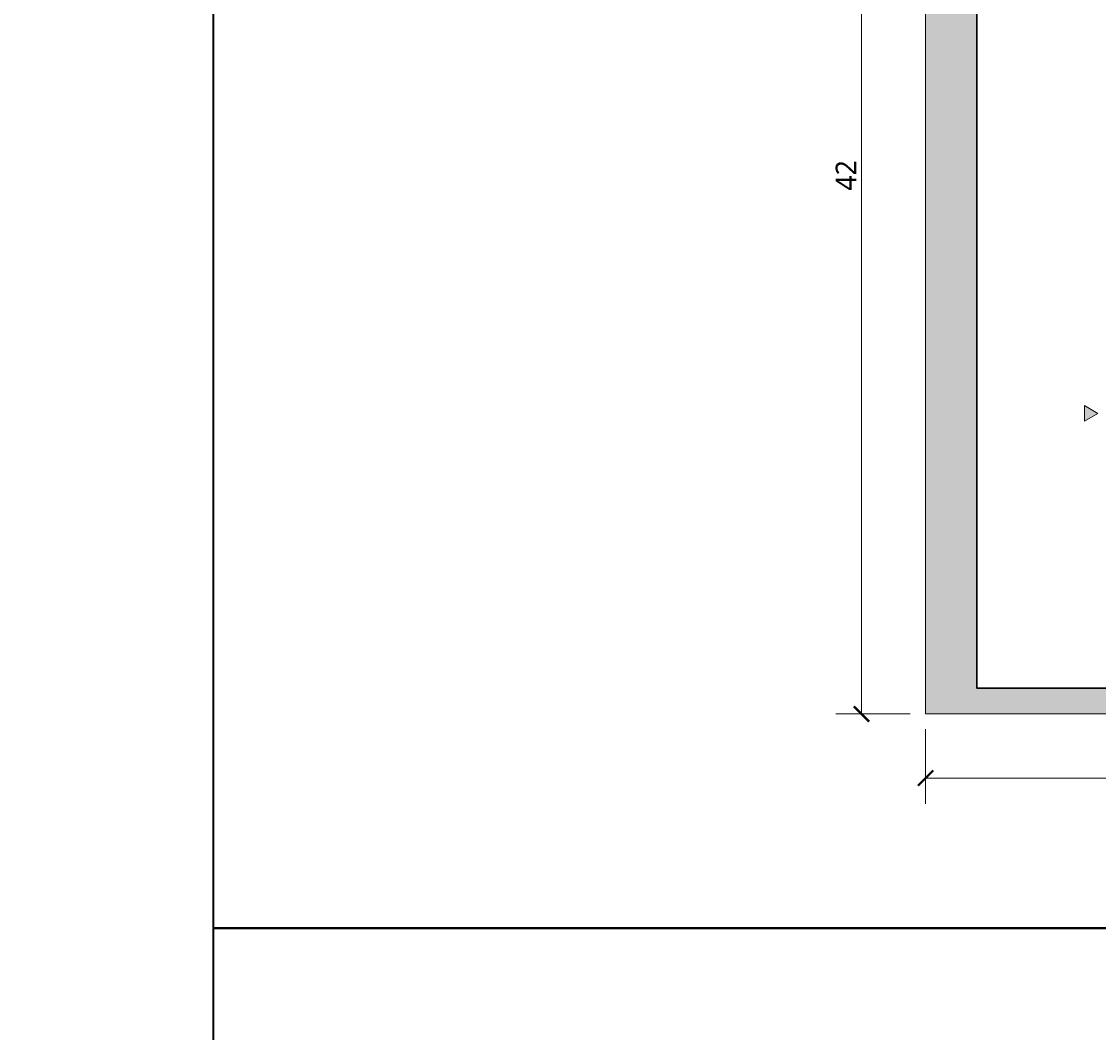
# Model space of a CAD drawing. Header units: millimetres. Extents: x -221 to 149158, y -114258 to 0.
# Tile 46 of 256: x 72742 to 81136, y -58710 to -50826. Entities that reach past the tile are written whole.
import ezdxf

# ---------------------------------------------------------------- set-up
doc = ezdxf.new("R2010")
doc.units = ezdxf.units.MM
doc.layers.get('0').update_dxf_attribs({"lineweight": 0})
for name, color, linetype, lineweight in [('A-opisram.ART', 250, 'Continuous', 0), ('pomocnicza', 30, 'Continuous', 0), ('wymiar..KF', 12, 'Continuous', 5)]:
    doc.layers.add(name, color=color, linetype=linetype, lineweight=lineweight)
doc.layers.add('A-pomocram.ART', color=254, linetype='Continuous', lineweight=0, plot=False)
doc.layers.add('A-wymram.ART', color=10, linetype='Continuous', lineweight=5, plot=False)
doc.layers.add('A-przekrycieram.ART', color=7, linetype='Continuous', lineweight=0, true_color=0xffffff)
doc.styles.add('ARCH', font='segoeuil.ttf')
doc.styles.add('DIM', font='simplex.shx', dxfattribs={"width": 0.6})
doc.dimstyles.new('100-STD', dxfattribs={"dimscale": 10, "dimtxt": 1.3, "dimasz": 0.15, "dimexe": 5, "dimexo": 10, "dimgap": 0.4, "dimtad": 1, "dimdec": 1, "dimrnd": 0.5, "dimdsep": 46, "dimtxsty": 'DIM', "dimblk": 'KR21', "dimcen": 1, "dimdle": 10, "dimse1": 1, "dimse2": 1, "dimclrd": 256, "dimclre": 256, "dimclrt": 256, "dimadec": 0, "dimazin": 0, "dimtfac": 1, "dimtdec": 1, "dimtmove": 2, "dimatfit": 3, "dimldrblk": 'KR21', "dimfxl": 1, "dimtvp": 5.6, "dimtolj": 1, "dimtzin": 2, "dimarcsym": 0})
doc.dimstyles.new('RAMKA', dxfattribs={"dimscale": 20, "dimtxt": 4, "dimasz": 3, "dimexe": 5, "dimexo": 3, "dimgap": 1, "dimtad": 1, "dimdec": 1, "dimlfac": 0.01, "dimtxsty": 'ARCH', "dimblk": 'ARCHTICK', "dimcen": 0, "dimclrd": 256, "dimclre": 256, "dimclrt": 256, "dimadec": 0, "dimazin": 0, "dimtfac": 1, "dimtdec": 1, "dimtofl": 0, "dimtmove": 1, "dimatfit": 3, "dimfxl": 10, "dimfxlon": 1, "dimlwd": 0, "dimlwe": 0, "dimarcsym": 0})

# ---------------------------------------------------------------- blocks, each defined once
blk = doc.blocks.new('KR21')
at = {"ltscale": 100}
blk.add_line((0, -5), (0, 5), dxfattribs=at)
at = {"ltscale": 100, "const_width": 0.84}
blk.add_lwpolyline([(-2.5, -2.5), (2.6, 2.6)], dxfattribs=at)
blk = doc.blocks.new('*D582')
at = {"layer": 'Defpoints', "color": 0, "linetype": 'ByBlock', "transparency": 16777216}
for p in [(0, -54123.3), (135331.4, -54123.3), (135533.8, -54575.5)]:
    blk.add_point(p, dxfattribs=at)
at = {"layer": 'wymiar..KF', "linetype": 'Continuous', "lineweight": -2, "transparency": 16777216}
blk.add_line((135331.4, -54574), (135331.4, -54124.8), dxfattribs=at)
at = {"layer": 'wymiar..KF', "linetype": 'ByBlock', "lineweight": -2, "transparency": 16777216, "xscale": 1.5, "yscale": 1.5, "zscale": 1.5}
for p, rotation in [((135331.4, -54123.3), 90), ((135331.4, -54575.5), 270)]:
    blk.add_blockref('KR21', p, dxfattribs=dict(at, rotation=rotation))
at = {"layer": 'wymiar..KF', "linetype": 'ByBlock', "transparency": 16777216, "insert": (135320.9, -54349.4), "char_height": 13, "attachment_point": 5, "rotation": 90, "style": 'DIM'}
blk.add_mtext('\\A1;452', dxfattribs=at)
blk = doc.blocks.new('*D583')
at = {"layer": 'Defpoints', "color": 0, "linetype": 'ByBlock', "transparency": 16777216}
for p in [(-202.4, -53646.3), (135612.3, -53646.3), (0, -54123.3)]:
    blk.add_point(p, dxfattribs=at)
at = {"layer": 'wymiar..KF', "linetype": 'Continuous', "lineweight": -2, "transparency": 16777216}
blk.add_line((-202.4, -54121.8), (-202.4, -53647.8), dxfattribs=at)
at = {"layer": 'wymiar..KF', "linetype": 'ByBlock', "lineweight": -2, "transparency": 16777216, "xscale": 1.5, "yscale": 1.5, "zscale": 1.5}
for p, rotation in [((-202.4, -53646.3), 90), ((-202.4, -54123.3), 270)]:
    blk.add_blockref('KR21', p, dxfattribs=dict(at, rotation=rotation))
at = {"layer": 'wymiar..KF', "linetype": 'ByBlock', "transparency": 16777216, "insert": (-212.9, -53884.8), "char_height": 13, "attachment_point": 5, "rotation": 90, "style": 'DIM'}
blk.add_mtext('\\A1;477', dxfattribs=at)
blk = doc.blocks.new('*D916')
at = {"layer": 'Defpoints', "color": 0, "linetype": 'ByBlock', "lineweight": 40, "transparency": 16777216}
for p in [(0, -51958.3), (46.3, -52014.3), (109348.9, -52014.3)]:
    blk.add_point(p, dxfattribs=at)
at = {"layer": 'wymiar..KF', "linetype": 'Continuous', "lineweight": -2, "transparency": 16777216}
blk.add_line((46.3, -51959.8), (46.3, -52012.8), dxfattribs=at)
at = {"layer": 'wymiar..KF', "linetype": 'ByBlock', "lineweight": -2, "transparency": 16777216, "xscale": 1.5, "yscale": 1.5, "zscale": 1.5}
for p, rotation in [((46.3, -51958.3), 90), ((46.3, -52014.3), 270)]:
    blk.add_blockref('KR21', p, dxfattribs=dict(at, rotation=rotation))
at = {"layer": 'wymiar..KF', "linetype": 'ByBlock', "transparency": 16777216, "insert": (35.8, -51986.3), "char_height": 13, "attachment_point": 5, "rotation": 90, "style": 'DIM'}
blk.add_mtext('\\A1;56', dxfattribs=at)
blk = doc.blocks.new('_ArchTick')
at = {"color": 0, "linetype": 'ByBlock', "const_width": 0.15}
blk.add_lwpolyline([(-0.5, -0.5), (0.5, 0.5)], dxfattribs=at)
blk = doc.blocks.new('*D1638')
at = {"layer": 'A-wymram.ART', "linetype": 'Continuous', "lineweight": 0, "transparency": 16777216}
for p, q in [((0, -60), (0, -350)), ((5940, -60), (5940, -350)), ((5940, -250), (0, -250))]:
    blk.add_line(p, q, dxfattribs=at)
at = {"layer": 'Defpoints', "color": 0, "lineweight": 40, "transparency": 16777216}
for p in [(0, 0), (5940, 0), (0, -250)]:
    blk.add_point(p, dxfattribs=at)
at = {"layer": 'A-wymram.ART', "lineweight": 0, "transparency": 16777216, "xscale": 60, "yscale": 60, "zscale": 60, "rotation": 180}
blk.add_blockref('_ArchTick', (0, -250), dxfattribs=at)
at = {"layer": 'A-wymram.ART', "lineweight": 0, "transparency": 16777216, "xscale": 60, "yscale": 60, "zscale": 60}
blk.add_blockref('_ArchTick', (5940, -250), dxfattribs=at)
at = {"layer": 'A-wymram.ART', "transparency": 16777216, "insert": (2970, -182.4), "char_height": 80, "attachment_point": 5, "style": 'ARCH'}
blk.add_mtext('59,4', dxfattribs=at)
blk = doc.blocks.new('*D1639')
at = {"layer": 'A-wymram.ART', "linetype": 'Continuous', "lineweight": 0, "transparency": 16777216}
for p, q in [((-60, 4200), (-350, 4200)), ((-250, 4200), (-250, 0)), ((-60, 0), (-350, 0))]:
    blk.add_line(p, q, dxfattribs=at)
at = {"layer": 'Defpoints', "color": 0, "lineweight": 40, "transparency": 16777216}
for p in [(0, 4200), (0, 0), (-250, 0)]:
    blk.add_point(p, dxfattribs=at)
at = {"layer": 'A-wymram.ART', "lineweight": 0, "transparency": 16777216, "xscale": 60, "yscale": 60, "zscale": 60}
for p, rotation in [((-250, 4200), 90), ((-250, 0), 270)]:
    blk.add_blockref('_ArchTick', p, dxfattribs=dict(at, rotation=rotation))
at = {"layer": 'A-wymram.ART', "transparency": 16777216, "insert": (-310.7, 2100), "char_height": 80, "attachment_point": 5, "rotation": 90, "style": 'ARCH'}
blk.add_mtext('42', dxfattribs=at)
blk = doc.blocks.new('*U1674')
at = {"layer": 'A-przekrycieram.ART'}
h = blk.add_hatch(color=256, dxfattribs=at)
h.dxf.hatch_style = 1
h.paths.add_polyline_path([(0, 4200), (5940, 4200), (5940, 0), (0, 0)])
h.paths.add_polyline_path([(200, 4100), (5840, 4100), (5840, 100), (200, 100)], flags=16)
at = {"layer": 'A-opisram.ART', "lineweight": 30}
blk.add_lwpolyline([(200, 4100), (5840, 4100), (5840, 100), (200, 100)], close=True, dxfattribs=at)
at = {"layer": 'A-pomocram.ART'}
blk.add_lwpolyline([(0, 4200), (5940, 4200), (5940, 0), (0, 0)], close=True, dxfattribs=at)
at = {"layer": 'A-wymram.ART'}
dim = blk.add_linear_dim(base=(-250, 0), p1=(0, 4200), p2=(0, 0), angle=90, dimstyle='RAMKA', dxfattribs=at)
dim.commit()
dim.dimension.update_dxf_attribs({"geometry": '*D1639', "text_midpoint": (-310.67, 2100)})
dim = blk.add_linear_dim(base=(0, -250), p1=(5940, 0), p2=(0, 0), dimstyle='RAMKA', dxfattribs=at)
dim.commit()
dim.dimension.update_dxf_attribs({"geometry": '*D1638', "text_midpoint": (2970, -182.41)})

msp = doc.modelspace()

# ---------------------------------------------------------------- hatches: boundary and pattern name
at = {"linetype": 'ByBlock', "true_color": 0x636466}
h = msp.add_hatch(color=251, dxfattribs=at)
h.dxf.hatch_style = 1
h.paths.add_polyline_path([(81129.89, -53881.83), (81025.61, -53820.11), (81025.61, -53943.55)])

# ---------------------------------------------------------------- linework, layer by layer
at = {"linetype": 'ByBlock'}
msp.add_lwpolyline([(81025.61, -53820.11), (81129.89, -53881.83), (81025.61, -53943.55), (81025.61, -53820.11)], dxfattribs=at)
at = {"layer": 'pomocnicza', "color": 30, "linetype": 'ByBlock', "lineweight": 40}
for points in [[(74235.94, -57896.5), (149158.22, -57896.5), (149158.22, -42941.51), (74235.94, -42941.51)], [(74235.94, -75636.19), (149158.22, -75636.19), (149158.22, -57896.5), (74235.94, -57896.5)]]:
    msp.add_lwpolyline(points, close=True, dxfattribs=at)

# ---------------------------------------------------------------- block references
at = {"xscale": 2, "yscale": 2, "zscale": 2}
msp.add_blockref('*U1674', (79788.68, -56225.76), dxfattribs=at)

# ---------------------------------------------------------------- dimensions: what is measured, and where the dimension line sits
at = {"layer": 'wymiar..KF', "linetype": 'ByBlock'}
for base, p1, p2, picture, middle in [((46.29, -52014.27), (0, -51958.27), (109348.87, -52014.27), '*D916', (35.79, -51986.27)), ((-202.42, -53646.29), (0, -54123.29), (135612.31, -53646.29), '*D583', (-212.92, -53884.79)), ((135331.42, -54123.29), (135533.84, -54575.52), (0, -54123.29), '*D582', (135320.92, -54349.41))]:
    dim = msp.add_linear_dim(base=base, p1=p1, p2=p2, angle=90, dimstyle='100-STD', override={"dimfxl": 8, "dimfxlon": 1}, dxfattribs=at)
    dim.commit()
    dim.dimension.update_dxf_attribs({"geometry": picture, "text_midpoint": middle})

doc.saveas('drawing.dxf')
